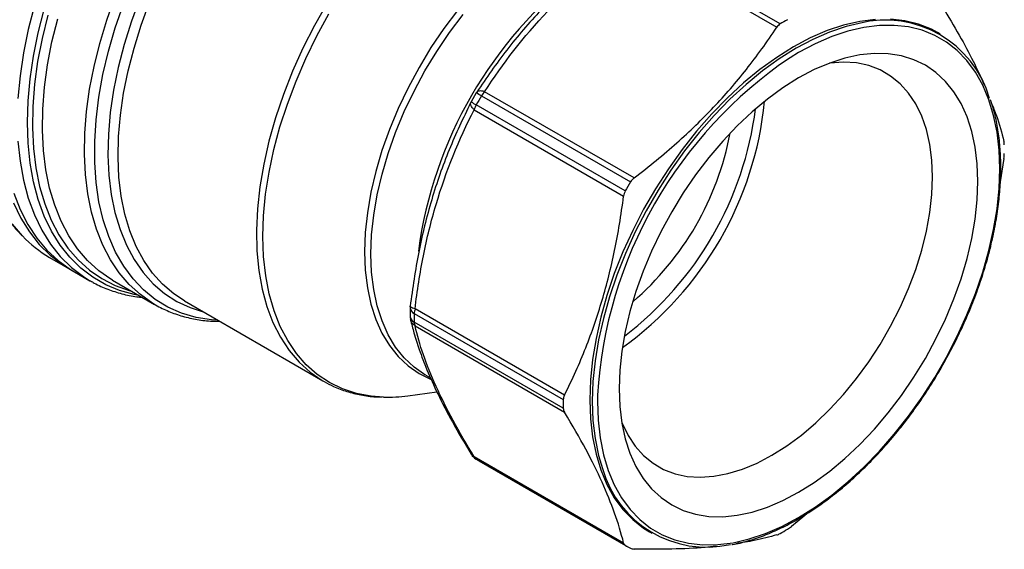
# Model space of a CAD drawing. Header units: inches. Extents: x 0.5 to 21.5, y 0.5 to 16.5.
# Tile 10 of 12: x 15.6 to 18.9, y 12.4 to 14.1. Entities that reach past the tile are written whole.
import ezdxf

# ---------------------------------------------------------------- set-up
doc = ezdxf.new("R2010")
doc.units = ezdxf.units.IN
doc.header["$LTSCALE"] = 2
doc.header["$MEASUREMENT"] = 0

msp = doc.modelspace()

# ---------------------------------------------------------------- linework, layer by layer
for p, q in [((18.1243, 14.1092), (17.6304, 14.3943)), ((17.6181, 14.3843), (18.1134, 14.0984)), ((18.6543, 14.0759), (18.646, 14.0808)), ((17.1171, 13.8806), (17.1001, 13.8513)), ((17.1194, 13.8833), (17.1185, 13.8821)), ((17.1345, 13.8709), (17.6285, 13.5858)), ((17.6402, 13.599), (17.145, 13.8849)), ((17.099, 13.8479), (17.0996, 13.8494)), ((17.6112, 13.5559), (17.1173, 13.841)), ((17.1104, 13.825), (17.6057, 13.5391)), ((18.8659, 13.6639), (18.8538, 13.5862)), ((15.7033, 13.3361), (15.784, 13.2895)), ((15.7673, 13.2991), (15.837, 13.2589)), ((15.837, 13.2589), (15.839, 13.2578)), ((15.9122, 13.2609), (16.0516, 13.1805)), ((16.1505, 13.1916), (16.6093, 12.9267)), ((16.8981, 13.1692), (16.8981, 13.141)), ((16.9119, 13.1499), (17.4058, 12.8648)), ((17.4097, 12.8796), (16.9144, 13.1655)), ((17.4058, 12.8366), (16.9119, 13.1217)), ((16.9144, 13.1091), (17.4097, 12.8232)), ((16.6093, 12.9267), (16.613, 12.9246)), ((16.9498, 12.9461), (16.9662, 12.9366)), ((16.891, 12.8777), (16.9868, 12.8908)), ((17.6057, 12.3899), (17.1104, 12.6758)), ((17.1173, 12.6677), (17.6112, 12.3826)), ((17.1259, 12.6626), (17.6198, 12.3774)), ((18.2188, 12.491), (18.1622, 12.445)), ((17.6913, 12.4271), (17.6997, 12.4223))]:
    msp.add_line(p, q)
at = {"flags": 128}
for points in [[(16.4177, 15.2131), (16.3563, 15.175), (16.2953, 15.1318), (16.2349, 15.0838), (16.1756, 15.0312), (16.1176, 14.9743), (16.0613, 14.9135), (16.007, 14.849), (15.955, 14.7812), (15.9056, 14.7106), (15.8591, 14.6375), (15.8157, 14.5622), (15.7756, 14.4854), (15.7391, 14.4072), (15.7065, 14.3283), (15.6778, 14.2491), (15.6532, 14.1699), (15.6329, 14.0912), (15.617, 14.0136), (15.6056, 13.9373), (15.5987, 13.8628)], [(16.0412, 13.1867), (16.0043, 13.2128), (15.9676, 13.2463), (15.9346, 13.2849), (15.9055, 13.3284), (15.8804, 13.3766), (15.8594, 13.4292), (15.8428, 13.4859), (15.8305, 13.5464), (15.8226, 13.6104), (15.8193, 13.6774), (15.8204, 13.7471), (15.8261, 13.8192), (15.8362, 13.8931), (15.8507, 13.9685), (15.8696, 14.0449), (15.8927, 14.122), (15.9199, 14.1992)], [(16.003, 14.195), (15.9747, 14.1182), (15.9506, 14.0415), (15.9308, 13.9653), (15.9155, 13.8901), (15.9047, 13.8163), (15.8985, 13.7443), (15.897, 13.6748), (15.9001, 13.6079), (15.9078, 13.5443), (15.9201, 13.4842), (15.937, 13.428), (15.9582, 13.376), (15.9837, 13.3287), (16.0133, 13.2862), (16.0469, 13.2488), (16.0842, 13.2168), (16.125, 13.1904), (16.1691, 13.1696), (16.2129, 13.1555)], [(16.2614, 13.1276), (16.2399, 13.1292), (16.1891, 13.1373), (16.1409, 13.1514), (16.0957, 13.1714), (16.0537, 13.197), (16.0151, 13.2283), (15.9802, 13.2649), (15.9491, 13.3067), (15.9222, 13.3535), (15.8995, 13.4049), (15.8811, 13.4606), (15.8672, 13.5204), (15.8579, 13.5838), (15.8532, 13.6505), (15.8531, 13.7201), (15.8576, 13.7921), (15.8668, 13.8662), (15.8805, 13.942), (15.8987, 14.0189), (15.9213, 14.0965), (15.9481, 14.1743)], [(16.1505, 13.1916), (16.1147, 13.2152), (16.078, 13.2469), (16.0449, 13.2838), (16.0157, 13.3258), (15.9906, 13.3725), (15.9697, 13.4238), (15.9531, 13.4793), (15.941, 13.5386), (15.9334, 13.6015), (15.9304, 13.6674), (15.9319, 13.7361), (15.9381, 13.8071), (15.9488, 13.8799), (15.9639, 13.9541), (15.9834, 14.0293), (16.0072, 14.1051), (16.0351, 14.1808)], [(16.6231, 14.1777), (16.5814, 14.1041), (16.5432, 14.0288), (16.5089, 13.9524), (16.4785, 13.8754), (16.4523, 13.7981), (16.4305, 13.7212), (16.4132, 13.645), (16.4005, 13.5702), (16.3925, 13.4971), (16.3892, 13.4262), (16.3907, 13.358), (16.397, 13.2928), (16.408, 13.2312), (16.4236, 13.1735), (16.4437, 13.1201), (16.4683, 13.0713), (16.4972, 13.0274), (16.5301, 12.9887), (16.5669, 12.9555), (16.6073, 12.9279), (16.6093, 12.9267)], [(16.0007, 13.2099), (15.9842, 13.213), (15.9354, 13.2264), (15.8894, 13.2456), (15.8465, 13.2704), (15.8069, 13.3006), (15.7708, 13.3362), (15.7385, 13.3769), (15.7102, 13.4225), (15.6859, 13.4727), (15.6659, 13.5273), (15.6502, 13.5859), (15.6389, 13.6482), (15.6321, 13.7139), (15.6298, 13.7827), (15.6321, 13.854), (15.6389, 13.9275), (15.6502, 14.0029), (15.6659, 14.0797), (15.6859, 14.1574)], [(15.6977, 14.1387), (15.6785, 14.061), (15.6637, 13.9844), (15.6534, 13.9092), (15.6477, 13.836), (15.6465, 13.7652), (15.65, 13.6971), (15.658, 13.6321), (15.6706, 13.5707), (15.6876, 13.5132), (15.709, 13.4598), (15.7346, 13.411), (15.7643, 13.3669), (15.798, 13.3279), (15.8354, 13.2941), (15.8763, 13.2658), (15.9205, 13.2431), (15.9677, 13.2261), (15.977, 13.2236)], [(16.8099, 12.8732), (16.7692, 12.8763), (16.7202, 12.8856), (16.674, 12.9007), (16.6307, 12.9217), (16.5907, 12.9483), (16.5542, 12.9804), (16.5214, 13.0177), (16.4926, 13.0602), (16.4679, 13.1075), (16.4474, 13.1593), (16.4313, 13.2153), (16.4198, 13.2751), (16.4127, 13.3384), (16.4103, 13.4048), (16.4125, 13.4739), (16.4194, 13.5452), (16.4307, 13.6183), (16.4466, 13.6928), (16.4669, 13.7682), (16.4914, 13.844), (16.5201, 13.9198), (16.5527, 13.995), (16.589, 14.0693), (16.6288, 14.1422)], [(17.0555, 14.1537), (17.0101, 14.0936), (16.9674, 14.0307), (16.9277, 13.9653), (16.8913, 13.8981), (16.8586, 13.8295), (16.8297, 13.76), (16.8049, 13.6902), (16.7843, 13.6206), (16.7681, 13.5516), (16.7565, 13.4839), (16.7495, 13.418), (16.7471, 13.3542), (16.7495, 13.2932), (16.7565, 13.2353), (16.7681, 13.181), (16.7843, 13.1307), (16.8049, 13.0849), (16.8297, 13.0437), (16.8586, 13.0076), (16.8913, 12.9768), (16.9277, 12.9515), (16.966, 12.9326)], [(16.9422, 12.9506), (16.9113, 12.9726), (16.8788, 13.0032), (16.8502, 13.039), (16.8256, 13.0799), (16.8052, 13.1254), (16.7891, 13.1753), (16.7776, 13.2292), (16.7707, 13.2866), (16.7683, 13.3471), (16.7707, 13.4104), (16.7776, 13.4759), (16.7891, 13.543), (16.8052, 13.6114), (16.8256, 13.6805), (16.8502, 13.7498), (16.8788, 13.8187), (16.9113, 13.8868), (16.9474, 13.9535), (16.9867, 14.0183), (17.0291, 14.0808), (17.0741, 14.1405)], [(15.9122, 13.2609), (15.9069, 13.2641), (15.8665, 13.292), (15.8295, 13.3254), (15.7963, 13.364), (15.7669, 13.4075), (15.7416, 13.4558), (15.7205, 13.5085), (15.7037, 13.5653), (15.6913, 13.626), (15.6833, 13.6901), (15.6799, 13.7574), (15.6811, 13.8274), (15.6867, 13.8997), (15.6969, 13.9739), (15.7115, 14.0496), (15.7305, 14.1264)], [(18.4398, 14.1244), (18.3879, 14.1178), (18.3344, 14.1053), (18.2798, 14.087), (18.2244, 14.063), (18.1687, 14.0335), (18.1129, 13.9986), (18.0575, 13.9587), (18.0029, 13.914), (17.9495, 13.8647), (17.8975, 13.8113), (17.8473, 13.754), (17.7994, 13.6934), (17.754, 13.6297), (17.7114, 13.5635), (17.672, 13.4952), (17.6359, 13.4252), (17.6035, 13.354), (17.5749, 13.2822), (17.5504, 13.2102), (17.5301, 13.1384), (17.5142, 13.0675), (17.5028, 12.9978), (17.4959, 12.9299), (17.4936, 12.8642), (17.4959, 12.8011), (17.5028, 12.7412), (17.5142, 12.6847), (17.5301, 12.6322), (17.5504, 12.5839), (17.5749, 12.5401), (17.6035, 12.5013), (17.6359, 12.4675), (17.672, 12.4392), (17.6913, 12.4271)], [(18.3857, 14.111), (18.3427, 14.1005), (18.2881, 14.0822), (18.2328, 14.0582), (18.177, 14.0287), (18.1213, 13.9938), (18.0659, 13.9539), (18.0113, 13.9091), (17.9578, 13.8599), (17.9058, 13.8065), (17.8557, 13.7492), (17.8078, 13.6886), (17.7624, 13.6249), (17.7198, 13.5587), (17.6803, 13.4904), (17.6443, 13.4204), (17.6118, 13.3492), (17.5833, 13.2774), (17.5588, 13.2053), (17.5385, 13.1336), (17.5226, 13.0627), (17.5111, 12.993), (17.5042, 12.9251), (17.5019, 12.8594), (17.5042, 12.7963), (17.5111, 12.7364), (17.5226, 12.6799), (17.5352, 12.6368)], [(18.1854, 12.4743), (18.2404, 12.5088), (18.2951, 12.5482), (18.349, 12.5924), (18.4018, 12.641), (18.4532, 12.6938), (18.5027, 12.7503), (18.55, 12.8102), (18.5949, 12.8731), (18.6369, 12.9385), (18.6759, 13.006), (18.7115, 13.0751), (18.7435, 13.1454), (18.7717, 13.2163), (18.7959, 13.2875), (18.816, 13.3583), (18.8317, 13.4284), (18.843, 13.4972), (18.8498, 13.5643), (18.8521, 13.6292), (18.8498, 13.6914), (18.843, 13.7507), (18.8317, 13.8064), (18.816, 13.8583), (18.7959, 13.906), (18.7717, 13.9492), (18.7435, 13.9876), (18.7115, 14.0209), (18.6759, 14.0489), (18.6369, 14.0714), (18.5949, 14.0883), (18.55, 14.0994), (18.5027, 14.1046), (18.4532, 14.104), (18.4018, 14.0975), (18.349, 14.0851), (18.2951, 14.0671), (18.2404, 14.0434), (18.1854, 14.0142), (18.1575, 13.9975)], [(18.646, 14.0808), (18.6259, 14.0914), (18.5833, 14.1085), (18.5379, 14.1197), (18.49, 14.125)], [(18.1854, 12.5579), (18.2372, 12.5904), (18.2886, 12.6279), (18.3392, 12.6701), (18.3886, 12.7167), (18.4365, 12.7672), (18.4825, 12.8214), (18.5263, 12.8789), (18.5674, 12.9391), (18.6056, 13.0016), (18.6407, 13.0659), (18.6722, 13.1317), (18.7001, 13.1982), (18.724, 13.2652), (18.7439, 13.332), (18.7595, 13.3981), (18.7707, 13.463), (18.7775, 13.5263), (18.7797, 13.5874), (18.7775, 13.6459), (18.7707, 13.7014), (18.7595, 13.7533), (18.7439, 13.8014), (18.724, 13.8453), (18.7001, 13.8846), (18.6722, 13.919), (18.6407, 13.9483), (18.6056, 13.9722), (18.5674, 13.9906), (18.5263, 14.0033), (18.4825, 14.0102), (18.4365, 14.0113), (18.3886, 14.0066), (18.3392, 13.996), (18.2886, 13.9798), (18.2372, 13.9579), (18.1854, 13.9306), (18.1336, 13.8981), (18.0821, 13.8606), (18.0315, 13.8184), (17.9821, 13.7719), (17.9342, 13.7213), (17.8882, 13.6671), (17.8444, 13.6097), (17.8033, 13.5495), (17.7651, 13.487), (17.7301, 13.4226), (17.6985, 13.3569), (17.6706, 13.2903), (17.6467, 13.2234), (17.6268, 13.1566), (17.6113, 13.0905), (17.6, 13.0256), (17.5933, 12.9623), (17.591, 12.9012), (17.5933, 12.8426), (17.6, 12.7872), (17.6113, 12.7352), (17.6268, 12.6871), (17.6467, 12.6432), (17.6706, 12.604), (17.6985, 12.5695), (17.7301, 12.5403), (17.7651, 12.5163), (17.8033, 12.498), (17.8444, 12.4853), (17.8882, 12.4783), (17.9342, 12.4772), (17.9821, 12.482), (18.0315, 12.4925), (18.0821, 12.5088), (18.1336, 12.5306), (18.1854, 12.5579)], [(18.0969, 12.6805), (18.1461, 12.7114), (18.1948, 12.7474), (18.2427, 12.788), (18.2893, 12.833), (18.3343, 12.8819), (18.3772, 12.9344), (18.4178, 12.9899), (18.4557, 13.048), (18.4904, 13.1082), (18.5219, 13.1701), (18.5496, 13.233), (18.5736, 13.2964), (18.5934, 13.3598), (18.6091, 13.4227), (18.6203, 13.4845), (18.6271, 13.5446), (18.6294, 13.6027), (18.6271, 13.6581), (18.6203, 13.7104), (18.6091, 13.7592), (18.5934, 13.804), (18.5736, 13.8445), (18.5496, 13.8803), (18.5219, 13.9111), (18.4904, 13.9367), (18.4557, 13.9568), (18.4178, 13.9712), (18.3772, 13.9799), (18.3343, 13.9827), (18.2893, 13.9797), (18.2878, 13.9795)], [(15.5987, 13.7211), (15.6056, 13.6546), (15.617, 13.5915), (15.6329, 13.5322), (15.6532, 13.4769), (15.6778, 13.4261), (15.7065, 13.38), (15.7391, 13.3388), (15.7756, 13.3028), (15.8157, 13.2722), (15.837, 13.2589)], [(15.5846, 13.5486), (15.606, 13.4944), (15.6316, 13.4447), (15.6613, 13.3998), (15.6949, 13.3599), (15.7323, 13.3252), (15.7732, 13.2959), (15.784, 13.2895)], [(15.5835, 13.5172), (15.6081, 13.4663), (15.6368, 13.4202), (15.6694, 13.379), (15.7059, 13.343), (15.746, 13.3124), (15.7673, 13.2991)], [(15.6138, 13.4069), (15.5805, 13.4464)], [(16.0516, 13.1805), (16.0444, 13.1848), (16.0412, 13.1867)], [(16.9498, 12.9461), (16.9474, 12.9475), (16.9422, 12.9506)], [(17.5189, 12.8799), (17.5186, 12.8594), (17.5209, 12.7971), (17.5277, 12.7379), (17.539, 12.6821), (17.5547, 12.6302), (17.5748, 12.5825), (17.599, 12.5393), (17.6272, 12.5009), (17.6592, 12.4676), (17.6948, 12.4396), (17.7338, 12.4171), (17.7758, 12.4003), (17.8207, 12.3892), (17.868, 12.384), (17.9175, 12.3846), (17.9689, 12.3911), (18.0217, 12.4034), (18.0756, 12.4215), (18.1303, 12.4452), (18.1854, 12.4743)], [(17.5999, 12.7879), (17.6004, 12.7866), (17.6203, 12.7461), (17.6442, 12.7103), (17.672, 12.6795), (17.7035, 12.6539), (17.7382, 12.6338), (17.7761, 12.6194), (17.8166, 12.6107), (17.8596, 12.6079), (17.9046, 12.6109), (17.9512, 12.6198), (17.9991, 12.6344), (18.0478, 12.6547), (18.0969, 12.6805)]]:
    msp.add_lwpolyline(points, dxfattribs=at)
for centre, radius, start, end in [((18.3075, 13.1736), 1.3939, 127.395, 172.4636), ((18.6235, 13.2726), 0.9742, 119.1688, 120.8259), ((18.4735, 13.7627), 0.3591, 16.0775, 104.149), ((18.9745, 12.7893), 1.4585, 124.0677, 176.4364), ((17.1578, 13.8566), 0.0472, 147.0211, 149.4476), ((17.015, 13.6762), 0.2285, 58.4594, 63.4681), ((18.6759, 12.9611), 1.7898, 149.4477, 150.5523), ((17.2017, 13.8315), 0.0779, 136.7497, 149.5796), ((17.1413, 13.8281), 0.0472, 150.5524, 152.972), ((17.2273, 14.0439), 0.2307, 236.5707, 241.5311), ((17.1851, 13.8026), 0.0779, 150.4206, 163.2498), ((16.9332, 13.9672), 1.1455, 305.7077, 354.2977), ((16.9276, 13.9704), 1.1243, 307.2618, 352.7436), ((17.004, 13.9263), 0.971, 310.6142, 349.3912), ((19.1698, 12.676), 1.7898, 149.4477, 150.5523), ((15.9031, 13.6805), 0.3981, 223.404, 239.8878), ((16.9453, 13.1685), 0.0472, 173.0882, 179.1784), ((16.9204, 13.1706), 0.0223, 183.4979, 247.7352), ((17.8862, 13.1358), 0.9744, 179.1716, 180.8284), ((16.97, 13.1484), 0.0581, 162.9443, 178.5539), ((16.9453, 13.1417), 0.0472, 180.8354, 193.1713), ((16.922, 13.1436), 0.0241, 186.1942, 245.2373), ((16.9438, 13.1216), 0.0319, 179.6783, 203.0078), ((16.8232, 13.3645), 0.4914, 268.4471, 277.9223), ((18.3802, 12.8507), 0.9744, 179.1716, 180.8284), ((17.1413, 12.7084), 0.0472, 211.5694, 238.3381), ((17.127, 12.6829), 0.018, 203.0873, 237.3498), ((17.2982, 12.961), 0.3446, 238.338, 240.0026), ((17.8798, 12.7348), 0.3583, 195.8865, 282.8422), ((17.6495, 13.2723), 0.9742, 299.1688, 300.8259), ((17.7921, 12.6759), 0.3446, 238.3379, 241.6513)]:
    msp.add_arc(centre, radius, start, end)
for points, knots in [([(16.1001, 15.1724), (16.0867, 15.1613), (16.0544, 15.1347), (16.0044, 15.0878), (15.9503, 15.0327), (15.8978, 14.9741), (15.8472, 14.9124), (15.7988, 14.8479), (15.7528, 14.7809), (15.7094, 14.7117), (15.6688, 14.6408), (15.6312, 14.5684), (15.5969, 14.4948), (15.5659, 14.4205), (15.5384, 14.3458), (15.5146, 14.2711), (15.4946, 14.1967), (15.4785, 14.123), (15.4664, 14.0503), (15.4583, 13.9791), (15.4544, 13.9096), (15.4546, 13.8421), (15.4589, 13.7771), (15.4674, 13.7148), (15.4801, 13.6556), (15.4969, 13.5998), (15.5176, 13.5477), (15.5423, 13.4994), (15.571, 13.4558), (15.5937, 13.4262), (15.6078, 13.4126), (15.61, 13.4104)], [0, 0, 0, 0, 0.025338, 0.061225, 0.097099, 0.13296, 0.168811, 0.204654, 0.24049, 0.276322, 0.312153, 0.347985, 0.38382, 0.41966, 0.455508, 0.491366, 0.527237, 0.563123, 0.599026, 0.634946, 0.670885, 0.70684, 0.742809, 0.778782, 0.814744, 0.850674, 0.886544, 0.922322, 0.957976, 0.993476, 1, 1, 1, 1]), ([(17.6027, 14.394), (17.5549, 14.3565), (17.4591, 14.2817), (17.3304, 14.1571), (17.2155, 14.0242), (17.1512, 13.9304), (17.1191, 13.8835)], [0, 0, 0, 0, 0.249796, 0.499862, 0.75004, 1, 1, 1, 1]), ([(17.145, 13.8849), (17.2049, 13.9773), (17.2742, 14.0669), (17.3931, 14.1928), (17.4353, 14.2332), (17.5239, 14.311), (17.5703, 14.3484), (17.6181, 14.3843)], [0, 0, 0, 0, 0.5, 0.5, 0.75, 0.75, 1, 1, 1, 1]), ([(18.6699, 14.1535), (18.6885, 14.1223), (18.7246, 14.0614), (18.7686, 13.9786), (18.791, 13.9289), (18.8014, 13.9059)], [0, 0, 0, 0, 0.362356, 0.704914, 1, 1, 1, 1]), ([(17.6402, 13.599), (17.6916, 13.6381), (17.7383, 13.6765), (17.8252, 13.754), (17.8655, 13.793), (17.9418, 13.8735), (17.9777, 13.9149), (18.0471, 14.0025), (18.0805, 14.0486), (18.1134, 14.0984)], [0, 0, 0, 0, 0.25, 0.25, 0.5, 0.5, 0.75, 0.75, 1, 1, 1, 1]), ([(17.145, 13.8849), (17.1415, 13.8858), (17.1347, 13.8876), (17.1265, 13.8873), (17.1212, 13.8859), (17.1198, 13.8839), (17.1194, 13.8833)], [0, 0, 0, 0, 0.299747, 0.593332, 0.889749, 1, 1, 1, 1]), ([(17.0986, 13.8481), (17.0741, 13.7968), (17.025, 13.6943), (16.9674, 13.5283), (16.9238, 13.3545), (16.9069, 13.2342), (16.8984, 13.174)], [0, 0, 0, 0, 0.24996, 0.500138, 0.750204, 1, 1, 1, 1]), ([(17.1104, 13.825), (17.1079, 13.8276), (17.1029, 13.8327), (17.099, 13.8399), (17.0976, 13.8452), (17.0987, 13.8474), (17.099, 13.8479)], [0, 0, 0, 0, 0.299395, 0.598789, 0.898184, 1, 1, 1, 1]), ([(18.8556, 13.634), (18.8554, 13.6446), (18.8551, 13.6754), (18.8514, 13.7245), (18.843, 13.7799), (18.833, 13.8246), (18.8243, 13.8493), (18.8213, 13.8579)], [0, 0, 0, 0, 0.129617, 0.375838, 0.622134, 0.868379, 1, 1, 1, 1]), ([(18.8252, 13.8462), (18.8304, 13.8332), (18.8483, 13.7885), (18.8586, 13.7486), (18.8659, 13.7203)], [0, 0, 0, 0, 0.2905363, 1, 1, 1, 1]), ([(16.9144, 13.1655), (16.9216, 13.2249), (16.9308, 13.2837), (16.9539, 13.3994), (16.9678, 13.4562), (17.0173, 13.622), (17.0603, 13.7269), (17.1104, 13.825)], [0, 0, 0, 0, 0.25, 0.25, 0.5, 0.5, 1, 1, 1, 1]), ([(17.9643, 12.3847), (17.965, 12.3848), (17.9823, 12.3871), (18.0172, 12.3966), (18.0688, 12.4133), (18.1211, 12.4358), (18.1738, 12.463), (18.2265, 12.4949), (18.2789, 12.5315), (18.3306, 12.5723), (18.3814, 12.6172), (18.431, 12.6659), (18.479, 12.7181), (18.5252, 12.7735), (18.5693, 12.8317), (18.6111, 12.8925), (18.6502, 12.9553), (18.6865, 13.02), (18.7198, 13.086), (18.7498, 13.153), (18.7764, 13.2205), (18.7993, 13.2883), (18.8186, 13.3558), (18.8339, 13.4227), (18.8454, 13.4886), (18.8527, 13.553), (18.8553, 13.6012), (18.8555, 13.6278), (18.8556, 13.634)], [0, 0, 0, 0, 0.001808, 0.042782, 0.083817, 0.124892, 0.165987, 0.20709, 0.24819, 0.289283, 0.330367, 0.371443, 0.41251, 0.45357, 0.494624, 0.535674, 0.576721, 0.617768, 0.658815, 0.699865, 0.740919, 0.781979, 0.823047, 0.864124, 0.905211, 0.946311, 0.987422, 1, 1, 1, 1]), ([(17.4097, 12.8796), (17.4364, 12.933), (17.4596, 12.9849), (17.5008, 13.0888), (17.5187, 13.1407), (17.5503, 13.247), (17.5639, 13.3014), (17.5875, 13.4154), (17.5975, 13.4751), (17.6057, 13.5391)], [0, 0, 0, 0, 0.25, 0.25, 0.5, 0.5, 0.75, 0.75, 1, 1, 1, 1]), ([(15.8395, 13.2582), (15.8434, 13.2557), (15.8612, 13.2447), (15.8958, 13.23), (15.943, 13.2148), (15.9817, 13.2062), (16.005, 13.2043), (16.0111, 13.2038)], [0, 0, 0, 0, 0.077468, 0.351913, 0.626431, 0.901798, 1, 1, 1, 1]), ([(16.0406, 13.1877), (16.0436, 13.1856), (16.06, 13.1744), (16.0927, 13.1591), (16.1382, 13.1419), (16.1864, 13.1307), (16.2293, 13.1246), (16.2566, 13.1245), (16.2667, 13.1245)], [0, 0, 0, 0, 0.047902, 0.255295, 0.462572, 0.670293, 0.879038, 1, 1, 1, 1]), ([(16.9144, 13.1655), (16.9114, 13.1664), (16.9054, 13.1683), (16.9003, 13.1711), (16.898, 13.1731), (16.8985, 13.1739), (16.8986, 13.174)], [0, 0, 0, 0, 0.318937, 0.637874, 0.956811, 1, 1, 1, 1]), ([(16.8993, 13.1308), (16.903, 13.116), (16.9112, 13.0835), (16.9288, 13.0282), (16.954, 12.9614), (16.9901, 12.8816), (17.0384, 12.7884), (17.0795, 12.7197), (17.101, 12.6837)], [0, 0, 0, 0, 0.114802, 0.250507, 0.406939, 0.584012, 0.781762, 1, 1, 1, 1]), ([(16.9144, 13.1091), (16.9115, 13.1116), (16.9056, 13.1165), (16.9008, 13.1244), (16.8999, 13.1295), (16.8997, 13.131)], [0, 0, 0, 0, 0.414609, 0.829219, 1, 1, 1, 1]), ([(17.1104, 12.6758), (17.0603, 12.7574), (17.0173, 12.8359), (16.9678, 12.9451), (16.9539, 12.98), (16.9308, 13.0467), (16.9216, 13.0786), (16.9144, 13.1091)], [0, 0, 0, 0, 0.5, 0.5, 0.75, 0.75, 1, 1, 1, 1]), ([(16.6136, 12.9249), (16.6237, 12.9193), (16.6475, 12.9061), (16.6883, 12.8912), (16.735, 12.8797), (16.7742, 12.8739), (16.7982, 12.8737), (16.8054, 12.8736)], [0, 0, 0, 0, 0.17635, 0.415974, 0.656051, 0.89734, 1, 1, 1, 1]), ([(17.6057, 12.3899), (17.5975, 12.4232), (17.5875, 12.456), (17.5639, 12.5225), (17.5503, 12.5561), (17.5187, 12.626), (17.5008, 12.6621), (17.4596, 12.7388), (17.4364, 12.7793), (17.4097, 12.8232)], [0, 0, 0, 0, 0.25, 0.25, 0.5, 0.5, 0.75, 0.75, 1, 1, 1, 1]), ([(17.1104, 12.6758), (17.1078, 12.6772), (17.1039, 12.6792), (17.102, 12.6827), (17.1014, 12.6839)], [0, 0, 0, 0, 0.664715, 1, 1, 1, 1]), ([(18.1134, 12.4168), (18.0892, 12.4102), (18.0474, 12.3988), (17.9985, 12.391), (17.9779, 12.3877)], [0, 0, 0, 0, 0.577957, 1, 1, 1, 1]), ([(17.9119, 12.3793), (17.9, 12.378), (17.8548, 12.3727), (17.7651, 12.3688), (17.6826, 12.3696), (17.6402, 12.37)], [0, 0, 0, 0, 0.14817, 0.561457, 1, 1, 1, 1])]:
    msp.add_open_spline(points, degree=3, knots=knots)
for points in [[(18.1243, 14.1092), (18.1201, 14.1066), (18.1164, 14.103), (18.1134, 14.0984)], [(18.8672, 13.7084), (18.8671, 13.7132), (18.8667, 13.7172), (18.8659, 13.7203)], [(18.8659, 13.6639), (18.8667, 13.6697), (18.8671, 13.6752), (18.8672, 13.6802)], [(17.6402, 13.599), (17.6355, 13.5954), (17.6315, 13.5909), (17.6285, 13.5858)], [(17.6112, 13.5559), (17.6083, 13.5507), (17.6064, 13.545), (17.6057, 13.5391)], [(17.4097, 12.8796), (17.4072, 12.8747), (17.4059, 12.8697), (17.4058, 12.8648)], [(17.4058, 12.8366), (17.4059, 12.8317), (17.4072, 12.8272), (17.4097, 12.8232)], [(18.1487, 12.4358), (18.153, 12.4383), (18.1575, 12.4414), (18.1622, 12.445)], [(18.1134, 12.4168), (18.1164, 12.4177), (18.1201, 12.4193), (18.1243, 12.4217)], [(17.6057, 12.3899), (17.6064, 12.3869), (17.6083, 12.3844), (17.6112, 12.3826)], [(17.6285, 12.3726), (17.6315, 12.371), (17.6355, 12.3701), (17.6402, 12.37)]]:
    msp.add_open_spline(points, degree=3)

doc.saveas('drawing.dxf')
